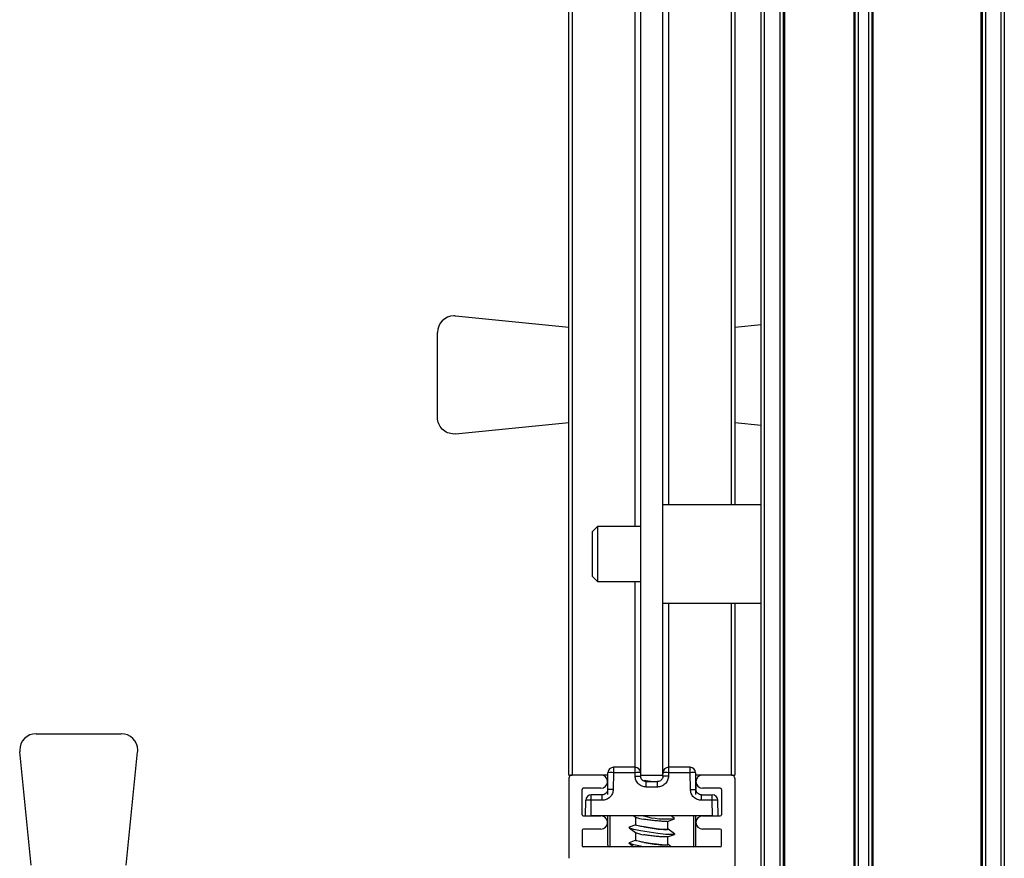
# Model space of a CAD drawing. Header units: millimetres. Extents: x 3234.056 to 3234.956, y 3470.282 to 3471.182.
# Tile 7 of 10: x 3234.865 to 3234.954, y 3470.323 to 3470.399. Entities that reach past the tile are written whole.
import ezdxf

# ---------------------------------------------------------------- set-up
doc = ezdxf.new("R2010")
doc.units = ezdxf.units.MM
doc.layers.add('SANINDUSA', color=3, linetype='Continuous')

msp = doc.modelspace()

# ---------------------------------------------------------------- linework, layer by layer
at = {"layer": 'SANINDUSA'}
for p, q in [((3234.932189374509, 3470.30530629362), (3234.932189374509, 3471.13530630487)), ((3234.932489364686, 3470.30530629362), (3234.932489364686, 3471.13530630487)), ((3234.933889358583, 3471.13530630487), (3234.933889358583, 3470.30530629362)), ((3234.934189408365, 3471.13530630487), (3234.934189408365, 3470.30530629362)), ((3234.934289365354, 3471.13530630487), (3234.934289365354, 3470.30530629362)), ((3234.940589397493, 3470.30530629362), (3234.940589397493, 3471.13530630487)), ((3234.940689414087, 3470.30530629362), (3234.940689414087, 3471.13530630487)), ((3234.940989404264, 3470.30530629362), (3234.940989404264, 3471.13530630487)), ((3234.941889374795, 3471.13530630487), (3234.941889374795, 3470.30530629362)), ((3234.942189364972, 3471.13530630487), (3234.942189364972, 3470.30530629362)), ((3234.942289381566, 3471.13530630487), (3234.942289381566, 3470.30530629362)), ((3234.952089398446, 3470.30530629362), (3234.952089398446, 3471.13530630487)), ((3234.95218941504, 3471.13530630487), (3234.95218941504, 3470.30530629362)), ((3234.952489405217, 3471.13530630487), (3234.952489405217, 3470.30530629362)), ((3234.953889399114, 3471.13530630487), (3234.953889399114, 3470.30530629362)), ((3234.954189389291, 3471.13530630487), (3234.954189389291, 3470.30530629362)), ((3234.914789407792, 3470.330416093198), (3234.914789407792, 3470.72041610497)), ((3234.915089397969, 3470.72041610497), (3234.915089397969, 3470.330416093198)), ((3234.921289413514, 3470.330416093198), (3234.921289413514, 3470.72041610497)), ((3234.923289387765, 3470.330416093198), (3234.923289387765, 3470.72041610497)), ((3234.920789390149, 3470.352916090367), (3234.920789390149, 3470.697916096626)), ((3234.92378941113, 3470.69596610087), (3234.92378941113, 3470.354866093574)), ((3234.92948940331, 3470.354866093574), (3234.92948940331, 3470.69596610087)), ((3234.929789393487, 3470.69596610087), (3234.929789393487, 3470.354866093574)), ((3234.914789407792, 3470.370919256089), (3234.904539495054, 3470.371950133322)), ((3234.932189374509, 3470.371160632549), (3234.929789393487, 3470.370919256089)), ((3234.902889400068, 3470.362774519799), (3234.902889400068, 3470.370457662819)), ((3234.904539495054, 3470.361282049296), (3234.914789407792, 3470.362312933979)), ((3234.929789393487, 3470.362312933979), (3234.932189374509, 3470.362071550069)), ((3234.904539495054, 3470.361282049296), (3234.904389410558, 3470.36127452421)), ((3234.932189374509, 3470.354866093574), (3234.923289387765, 3470.354866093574)), ((3234.917389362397, 3470.352916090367), (3234.916889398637, 3470.352416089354)), ((3234.916889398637, 3470.352416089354), (3234.916889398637, 3470.348416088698)), ((3234.921289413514, 3470.352916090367), (3234.917389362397, 3470.352916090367)), ((3234.917389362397, 3470.352916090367), (3234.917389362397, 3470.347916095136)), ((3234.916889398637, 3470.348416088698), (3234.917389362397, 3470.347916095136)), ((3234.917389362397, 3470.347916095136), (3234.921289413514, 3470.347916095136)), ((3234.920789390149, 3470.331115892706), (3234.920789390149, 3470.347916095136)), ((3234.923289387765, 3470.345966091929), (3234.932189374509, 3470.345966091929)), ((3234.92378941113, 3470.345966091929), (3234.92378941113, 3470.331115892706)), ((3234.92948940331, 3470.330416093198), (3234.92948940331, 3470.345966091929)), ((3234.929789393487, 3470.345966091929), (3234.929789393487, 3470.330416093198)), ((3234.866588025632, 3470.334156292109), (3234.874271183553, 3470.334156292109)), ((3234.866126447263, 3470.322256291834), (3234.865095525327, 3470.332506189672)), ((3234.874732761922, 3470.322256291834), (3234.875763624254, 3470.332506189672)), ((3234.91882434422, 3470.331116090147), (3234.91882434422, 3470.330624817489)), ((3234.920775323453, 3470.331116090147), (3234.91882434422, 3470.331116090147)), ((3234.920775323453, 3470.330624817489), (3234.920775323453, 3470.331116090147)), ((3234.923803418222, 3470.331116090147), (3234.923803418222, 3470.330624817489)), ((3234.925754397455, 3470.331116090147), (3234.923803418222, 3470.331116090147)), ((3234.925754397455, 3470.330624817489), (3234.925754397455, 3470.331116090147)), ((3234.914789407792, 3470.330416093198), (3234.915089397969, 3470.330416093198)), ((3234.914789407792, 3470.330116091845), (3234.914789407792, 3470.322877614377)), ((3234.917689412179, 3470.330416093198), (3234.915089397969, 3470.330416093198)), ((3234.918320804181, 3470.330416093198), (3234.917689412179, 3470.330416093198)), ((3234.918289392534, 3470.330416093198), (3234.918289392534, 3470.328662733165)), ((3234.918297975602, 3470.329107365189), (3234.918324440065, 3470.330624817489)), ((3234.91882434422, 3470.330624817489), (3234.918797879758, 3470.329107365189)), ((3234.920775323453, 3470.330624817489), (3234.91882434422, 3470.330624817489)), ((3234.920780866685, 3470.330307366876), (3234.920775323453, 3470.330624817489)), ((3234.921275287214, 3470.330624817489), (3234.921280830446, 3470.330307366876)), ((3234.921289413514, 3470.330416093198), (3234.921278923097, 3470.330416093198)), ((3234.921289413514, 3470.330416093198), (3234.923289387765, 3470.330416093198)), ((3234.923299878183, 3470.330416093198), (3234.923289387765, 3470.330416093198)), ((3234.923297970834, 3470.330307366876), (3234.923303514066, 3470.330624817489)), ((3234.923803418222, 3470.330624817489), (3234.92379787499, 3470.330307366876)), ((3234.925754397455, 3470.330624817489), (3234.923803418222, 3470.330624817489)), ((3234.925780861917, 3470.329107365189), (3234.925754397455, 3470.330624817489)), ((3234.92625430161, 3470.330624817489), (3234.926280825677, 3470.329107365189)), ((3234.9268893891, 3470.330416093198), (3234.926257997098, 3470.330416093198)), ((3234.926289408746, 3470.328662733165), (3234.926289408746, 3470.330416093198)), ((3234.92948940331, 3470.330416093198), (3234.9268893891, 3470.330416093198)), ((3234.92948940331, 3470.330416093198), (3234.929789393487, 3470.330416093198)), ((3234.929789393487, 3470.330116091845), (3234.929789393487, 3470.313503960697)), ((3234.915989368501, 3470.326816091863), (3234.915989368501, 3470.329116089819)), ((3234.917689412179, 3470.329216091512), (3234.916089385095, 3470.329216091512)), ((3234.921780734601, 3470.329816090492), (3234.922798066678, 3470.329816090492)), ((3234.922798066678, 3470.329324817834), (3234.921780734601, 3470.329324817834)), ((3234.928489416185, 3470.329216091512), (3234.9268893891, 3470.329216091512)), ((3234.928589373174, 3470.329116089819), (3234.928589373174, 3470.326816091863)), ((3234.916813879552, 3470.328124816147), (3234.916813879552, 3470.328616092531)), ((3234.917798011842, 3470.328616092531), (3234.916813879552, 3470.328616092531)), ((3234.926322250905, 3470.328917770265), (3234.926289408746, 3470.328999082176)), ((3234.926780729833, 3470.328616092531), (3234.927764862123, 3470.328616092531)), ((3234.927764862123, 3470.328124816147), (3234.927764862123, 3470.328616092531)), ((3234.916289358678, 3470.326716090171), (3234.916313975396, 3470.328124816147)), ((3234.916789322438, 3470.326716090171), (3234.916813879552, 3470.328124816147)), ((3234.917798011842, 3470.328124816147), (3234.916813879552, 3470.328124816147)), ((3234.927764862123, 3470.328124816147), (3234.926780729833, 3470.328124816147)), ((3234.927789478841, 3470.326716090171), (3234.927764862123, 3470.328124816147)), ((3234.928289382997, 3470.326716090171), (3234.928264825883, 3470.328124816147)), ((3234.916089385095, 3470.326716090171), (3234.917689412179, 3470.326716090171)), ((3234.927789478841, 3470.326716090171), (3234.916789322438, 3470.326716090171)), ((3234.918289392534, 3470.326716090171), (3234.918289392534, 3470.324116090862)), ((3234.918489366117, 3470.326716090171), (3234.918489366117, 3470.323916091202)), ((3234.920667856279, 3470.326716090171), (3234.920807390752, 3470.326612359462)), ((3234.920829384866, 3470.326599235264), (3234.920829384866, 3470.325897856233)), ((3234.923719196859, 3470.326215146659), (3234.924341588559, 3470.326442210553)), ((3234.924348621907, 3470.326490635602), (3234.92404541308, 3470.326716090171)), ((3234.926089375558, 3470.323916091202), (3234.926089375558, 3470.326716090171)), ((3234.926289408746, 3470.324116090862), (3234.926289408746, 3470.326716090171)), ((3234.9268893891, 3470.326716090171), (3234.928489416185, 3470.326716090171)), ((3234.920230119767, 3470.32564154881), (3234.920807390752, 3470.32521236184)), ((3234.920859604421, 3470.325917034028), (3234.92023721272, 3470.325689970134)), ((3234.923749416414, 3470.325508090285), (3234.923749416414, 3470.326234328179)), ((3234.915989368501, 3470.325416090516), (3234.915989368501, 3470.324016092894)), ((3234.917689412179, 3470.325516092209), (3234.916089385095, 3470.325516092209)), ((3234.920829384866, 3470.325199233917), (3234.920829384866, 3470.324497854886)), ((3234.923719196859, 3470.324815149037), (3234.924341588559, 3470.325042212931)), ((3234.923749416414, 3470.324108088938), (3234.923749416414, 3470.324834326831)), ((3234.924348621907, 3470.325090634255), (3234.923771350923, 3470.325519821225)), ((3234.928489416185, 3470.325516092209), (3234.9268893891, 3470.325516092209)), ((3234.928589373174, 3470.324016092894), (3234.928589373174, 3470.325416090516)), ((3234.928489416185, 3470.323916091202), (3234.916089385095, 3470.323916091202)), ((3234.920230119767, 3470.324241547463), (3234.920667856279, 3470.323916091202)), ((3234.920859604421, 3470.324517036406), (3234.92023721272, 3470.324289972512)), ((3234.92404541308, 3470.323916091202), (3234.923771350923, 3470.324119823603))]:
    msp.add_line(p, q, dxfattribs=at)
at = {"layer": 'SANINDUSA', "flags": 128}
for points in [[(3234.922189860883, 3470.329816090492), (3234.922146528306, 3470.329822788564), (3234.921607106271, 3470.329916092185)], [(3234.924348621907, 3470.325090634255), (3234.924352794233, 3470.32504713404), (3234.924101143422, 3470.325020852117), (3234.923573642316, 3470.32504713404), (3234.922850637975, 3470.325121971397), (3234.922042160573, 3470.325233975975), (3234.921271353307, 3470.325366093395), (3234.920655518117, 3470.32549820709), (3234.92028841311, 3470.325610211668), (3234.920225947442, 3470.325685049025), (3234.92023721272, 3470.325689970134)], [(3234.923749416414, 3470.325532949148), (3234.923775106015, 3470.325490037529), (3234.923599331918, 3470.325471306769), (3234.923226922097, 3470.325490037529), (3234.922716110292, 3470.325543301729), (3234.922146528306, 3470.325622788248), (3234.921607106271, 3470.325716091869)], [(3234.921544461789, 3470.323916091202), (3234.921271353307, 3470.323966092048), (3234.920655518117, 3470.324098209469), (3234.92028841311, 3470.324210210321), (3234.920225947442, 3470.324285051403), (3234.92023721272, 3470.324289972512)], [(3234.923749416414, 3470.324132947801), (3234.923775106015, 3470.324090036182), (3234.923599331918, 3470.324071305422), (3234.923226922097, 3470.324090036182), (3234.922716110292, 3470.324143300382), (3234.922146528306, 3470.324222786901), (3234.921607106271, 3470.324316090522)]]:
    msp.add_lwpolyline(points, dxfattribs=at)
at = {"layer": 'SANINDUSA'}
for centre, radius, start, end in [((3234.904389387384, 3470.370457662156), 0.001500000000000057, 90, 180), ((3234.904389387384, 3470.370457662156), 0.001500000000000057, 84.25680614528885, 90), ((3234.866588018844, 3470.332656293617), 0.001500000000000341, 90, 180), ((3234.874271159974, 3470.332656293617), 0.001500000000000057, 0, 90), ((3234.866588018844, 3470.332656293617), 0.001500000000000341, 180, 185.7431938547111), ((3234.874271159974, 3470.332656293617), 0.001500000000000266, 354.2568061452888, 0), ((3234.918824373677, 3470.330616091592), 0.0005000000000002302, 90, 178.9999999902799), ((3234.920775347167, 3470.330616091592), 0.0005000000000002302, 1.000000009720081, 90), ((3234.9238034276, 3470.330616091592), 0.0005000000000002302, 90, 178.9999999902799), ((3234.925754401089, 3470.330616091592), 0.0005000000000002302, 1.000000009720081, 90), ((3234.915089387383, 3470.330116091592), 0.0003000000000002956, 90, 180), ((3234.917689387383, 3470.329816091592), 0.0006000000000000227, 270, 90), ((3234.918574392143, 3470.323463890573), 0.00716528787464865, 88.00090304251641, 91.99909695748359), ((3234.921025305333, 3470.323462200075), 0.007166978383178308, 88.00113635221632, 91.99886364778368), ((3234.923553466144, 3470.323464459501), 0.007164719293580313, 88.00074432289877, 91.99925567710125), ((3234.926004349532, 3470.323464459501), 0.007164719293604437, 88.00074432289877, 91.99925567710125), ((3234.926889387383, 3470.329816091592), 0.0006000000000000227, 90, 270), ((3234.929489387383, 3470.330116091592), 0.0002999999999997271, 0, 90), ((3234.916089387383, 3470.329116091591), 0.0001000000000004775, 90, 180), ((3234.928489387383, 3470.329116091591), 9.999999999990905e-05, 0, 90), ((3234.916813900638, 3470.328116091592), 0.0004999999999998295, 90, 178.9999999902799), ((3234.927764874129, 3470.328116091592), 0.0005000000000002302, 1.000000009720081, 90), ((3234.916563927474, 3470.320963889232), 0.007165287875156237, 88.00090304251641, 91.99909695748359), ((3234.928014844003, 3470.320961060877), 0.00716811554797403, 88.00145360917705, 91.99854639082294), ((3234.916089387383, 3470.326816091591), 0.0001000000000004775, 180, 270), ((3234.917689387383, 3470.326116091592), 0.0006000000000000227, 270, 90), ((3234.921812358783, 3470.328920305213), 0.002517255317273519, 246.4698450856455, 264.1649502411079), ((3234.923506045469, 3470.3335623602), 0.007121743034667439, 254.01200754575, 276.7946023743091), ((3234.926889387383, 3470.326116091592), 0.0006000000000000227, 90, 270), ((3234.928489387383, 3470.326816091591), 9.999999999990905e-05, 270, 0), ((3234.916089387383, 3470.325416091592), 0.0001000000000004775, 90, 180), ((3234.921812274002, 3470.327519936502), 0.00251688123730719, 246.4682420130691, 264.1660200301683), ((3234.928489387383, 3470.325416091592), 0.0001000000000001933, 0, 90), ((3234.916089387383, 3470.324016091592), 0.0001000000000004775, 180, 270), ((3234.918489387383, 3470.324116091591), 0.0002000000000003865, 180, 270), ((3234.926089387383, 3470.324116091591), 0.0002000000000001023, 270, 0), ((3234.928489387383, 3470.324016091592), 0.0001000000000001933, 270, 0)]:
    msp.add_arc(centre, radius, start, end, dxfattribs=at)
for centre, major_axis, ratio, start_param, end_param in [((3234.922289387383, 3470.329920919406), (0.001459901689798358, -0.0002141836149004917), 0.07910376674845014, 4.237731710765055, 4.66326830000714), ((3234.922289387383, 3470.325720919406), (0.001459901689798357, -0.0002141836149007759), 0.07910376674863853, 4.237731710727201, 6.294790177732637), ((3234.922289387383, 3470.324320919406), (0.001459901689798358, -0.0002141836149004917), 0.07910376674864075, 4.237731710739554, 6.294790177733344)]:
    msp.add_ellipse(centre, major_axis=major_axis, ratio=ratio, start_param=start_param, end_param=end_param, dxfattribs=at)
for points, knots in [([(3234.904389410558, 3470.36127452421), (3234.904192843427, 3470.361297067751), (3234.903799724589, 3470.361342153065), (3234.90330392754, 3470.361689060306), (3234.902956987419, 3470.362184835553), (3234.902911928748, 3470.362577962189), (3234.902889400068, 3470.362774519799)], [0, 0, 0, 0, 0.2500090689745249, 0.4999985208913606, 0.7500065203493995, 1, 1, 1, 1]), ([(3234.920780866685, 3470.330307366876), (3234.920813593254, 3470.330307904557), (3234.920879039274, 3470.330308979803), (3234.920973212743, 3470.330310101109), (3234.921060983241, 3470.330310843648), (3234.921109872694, 3470.330310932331), (3234.921134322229, 3470.330310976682)], [0, 0, 0, 0, 0.2499921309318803, 0.4999298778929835, 0.749915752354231, 0.9999999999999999, 0.9999999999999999, 0.9999999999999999, 0.9999999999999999]), ([(3234.921780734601, 3470.329324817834), (3234.921656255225, 3470.329337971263), (3234.921464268, 3470.32935825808), (3234.921233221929, 3470.329480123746), (3234.921075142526, 3470.32960654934), (3234.920945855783, 3470.329762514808), (3234.920819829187, 3470.329991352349), (3234.92079618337, 3470.330183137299), (3234.920780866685, 3470.330307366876)], [0, 0, 0, 0, 0.2396732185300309, 0.3696531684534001, 0.4999657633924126, 0.6299519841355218, 0.7602997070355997, 1, 1, 1, 1]), ([(3234.921134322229, 3470.330310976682), (3234.921156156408, 3470.330310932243), (3234.921199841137, 3470.330310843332), (3234.921245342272, 3470.330310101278), (3234.921275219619, 3470.330308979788), (3234.921278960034, 3470.330307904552), (3234.921280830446, 3470.330307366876)], [0, 0, 0, 0, 0.2499058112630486, 0.499998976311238, 0.7499722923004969, 1, 1, 1, 1]), ([(3234.92143025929, 3470.32995946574), (3234.92140843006, 3470.329983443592), (3234.921364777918, 3470.330031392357), (3234.921318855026, 3470.330117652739), (3234.921287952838, 3470.330210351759), (3234.921283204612, 3470.330275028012), (3234.921280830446, 3470.330307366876)], [0, 0, 0, 0, 0.2500197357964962, 0.4999671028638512, 0.7499778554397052, 1, 1, 1, 1]), ([(3234.92379787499, 3470.330307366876), (3234.923782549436, 3470.330183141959), (3234.923758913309, 3470.329991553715), (3234.923633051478, 3470.329762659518), (3234.923503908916, 3470.32960678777), (3234.92334569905, 3470.32948022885), (3234.923114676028, 3470.329358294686), (3234.922922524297, 3470.329337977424), (3234.922798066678, 3470.329324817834)], [0, 0, 0, 0, 0.2397062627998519, 0.3696915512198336, 0.5000279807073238, 0.6300146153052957, 0.7603586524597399, 1, 1, 1, 1]), ([(3234.923297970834, 3470.330307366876), (3234.923295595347, 3470.330275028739), (3234.923290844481, 3470.330210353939), (3234.923259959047, 3470.330117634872), (3234.923213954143, 3470.330031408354), (3234.923170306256, 3470.329983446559), (3234.923148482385, 3470.32995946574)], [0, 0, 0, 0, 0.2500036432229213, 0.4999958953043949, 0.7499987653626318, 1, 1, 1, 1]), ([(3234.923444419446, 3470.330310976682), (3234.923422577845, 3470.330310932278), (3234.923378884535, 3470.33031084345), (3234.92333349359, 3470.330310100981), (3234.923303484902, 3470.330308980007), (3234.923299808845, 3470.330307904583), (3234.923297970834, 3470.330307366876)], [0, 0, 0, 0, 0.2499164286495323, 0.4999485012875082, 0.7499766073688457, 1, 1, 1, 1]), ([(3234.92379787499, 3470.330307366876), (3234.92376514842, 3470.330307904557), (3234.9236997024, 3470.330308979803), (3234.923605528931, 3470.330310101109), (3234.923517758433, 3470.330310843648), (3234.923468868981, 3470.330310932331), (3234.923444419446, 3470.330310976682)], [0, 0, 0, 0, 0.2499921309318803, 0.4999298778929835, 0.749915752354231, 0.9999999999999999, 0.9999999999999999, 0.9999999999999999, 0.9999999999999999]), ([(3234.918797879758, 3470.329107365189), (3234.918782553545, 3470.328983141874), (3234.918758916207, 3470.328791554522), (3234.918633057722, 3470.328562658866), (3234.918503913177, 3470.32840678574), (3234.918345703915, 3470.328280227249), (3234.91811466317, 3470.328158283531), (3234.917922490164, 3470.328137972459), (3234.917798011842, 3470.328124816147)], [0, 0, 0, 0, 0.2396955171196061, 0.3696780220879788, 0.5000090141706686, 0.6299907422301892, 0.7603298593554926, 1, 1, 1, 1]), ([(3234.918297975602, 3470.329107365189), (3234.918295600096, 3470.32907502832), (3234.918290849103, 3470.329010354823), (3234.918259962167, 3470.328917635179), (3234.918213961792, 3470.328831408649), (3234.918170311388, 3470.328783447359), (3234.918148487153, 3470.328759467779)], [0, 0, 0, 0, 0.2499950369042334, 0.4999882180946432, 0.7500051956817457, 1, 1, 1, 1]), ([(3234.918444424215, 3470.329110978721), (3234.918422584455, 3470.329110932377), (3234.918378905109, 3470.329110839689), (3234.918333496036, 3470.329110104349), (3234.918303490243, 3470.329108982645), (3234.918299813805, 3470.329107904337), (3234.918297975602, 3470.329107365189)], [0, 0, 0, 0, 0.2500045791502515, 0.5000071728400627, 0.7500058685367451, 1, 1, 1, 1]), ([(3234.918797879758, 3470.329107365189), (3234.918765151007, 3470.329107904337), (3234.918699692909, 3470.329108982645), (3234.918605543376, 3470.329110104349), (3234.918517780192, 3470.329110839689), (3234.918468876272, 3470.329110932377), (3234.918444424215, 3470.329110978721)], [0, 0, 0, 0, 0.2499941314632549, 0.4999928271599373, 0.7499954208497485, 1, 1, 1, 1]), ([(3234.921780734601, 3470.329816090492), (3234.921717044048, 3470.329822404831), (3234.921586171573, 3470.329835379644), (3234.921483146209, 3470.329917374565), (3234.92143025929, 3470.32995946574)], [0, 0, 0, 0, 0.4866611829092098, 1, 1, 1, 1]), ([(3234.921780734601, 3470.329672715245), (3234.921780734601, 3470.329694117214), (3234.921780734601, 3470.329736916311), (3234.921780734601, 3470.329781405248), (3234.921780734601, 3470.329810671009), (3234.921780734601, 3470.329814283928), (3234.921780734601, 3470.329816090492)], [0, 0, 0, 0, 0.2499937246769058, 0.4999309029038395, 0.7499509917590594, 1, 1, 1, 1]), ([(3234.921780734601, 3470.329324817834), (3234.921780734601, 3470.329357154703), (3234.921780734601, 3470.329421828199), (3234.921780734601, 3470.32951454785), (3234.921780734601, 3470.32960077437), (3234.921780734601, 3470.329648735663), (3234.921780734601, 3470.329672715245)], [0, 0, 0, 0, 0.2499950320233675, 0.4999882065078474, 0.7500052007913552, 1, 1, 1, 1]), ([(3234.923148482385, 3470.32995946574), (3234.923095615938, 3470.329917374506), (3234.922992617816, 3470.32983536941), (3234.922861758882, 3470.32982240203), (3234.922798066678, 3470.329816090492)], [0, 0, 0, 0, 0.5132758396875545, 0.9999999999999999, 0.9999999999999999, 0.9999999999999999, 0.9999999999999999]), ([(3234.922798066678, 3470.329672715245), (3234.922798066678, 3470.329694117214), (3234.922798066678, 3470.329736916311), (3234.922798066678, 3470.329781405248), (3234.922798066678, 3470.329810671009), (3234.922798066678, 3470.329814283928), (3234.922798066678, 3470.329816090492)], [0, 0, 0, 0, 0.2499937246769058, 0.4999309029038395, 0.7499509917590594, 1, 1, 1, 1]), ([(3234.922798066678, 3470.329324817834), (3234.922798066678, 3470.329357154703), (3234.922798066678, 3470.329421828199), (3234.922798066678, 3470.32951454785), (3234.922798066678, 3470.32960077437), (3234.922798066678, 3470.329648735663), (3234.922798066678, 3470.329672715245)], [0, 0, 0, 0, 0.2499950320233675, 0.4999882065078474, 0.7500052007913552, 1, 1, 1, 1]), ([(3234.925780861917, 3470.329107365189), (3234.925813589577, 3470.329107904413), (3234.92587906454, 3470.329108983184), (3234.925973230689, 3470.329110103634), (3234.92606097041, 3470.329110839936), (3234.926109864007, 3470.32911093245), (3234.92613431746, 3470.329110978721)], [0, 0, 0, 0, 0.2499912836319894, 0.5001326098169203, 0.7499982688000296, 0.9999999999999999, 0.9999999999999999, 0.9999999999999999, 0.9999999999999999]), ([(3234.926780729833, 3470.328124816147), (3234.926656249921, 3470.328137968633), (3234.926464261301, 3470.328158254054), (3234.926233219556, 3470.328280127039), (3234.926075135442, 3470.328406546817), (3234.925945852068, 3470.328562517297), (3234.925819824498, 3470.3287913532), (3234.92579617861, 3470.328983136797), (3234.925780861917, 3470.329107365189)], [0, 0, 0, 0, 0.2396734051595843, 0.3696545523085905, 0.4999657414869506, 0.6299533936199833, 0.7603012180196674, 1, 1, 1, 1]), ([(3234.92613431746, 3470.329110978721), (3234.926156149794, 3470.329110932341), (3234.926199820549, 3470.32911083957), (3234.926245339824, 3470.329110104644), (3234.926275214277, 3470.329108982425), (3234.926278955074, 3470.329107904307), (3234.926280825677, 3470.329107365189)], [0, 0, 0, 0, 0.2499939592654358, 0.5000576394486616, 0.7500015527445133, 1, 1, 1, 1]), ([(3234.926430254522, 3470.328759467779), (3234.926408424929, 3470.328783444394), (3234.926364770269, 3470.328831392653), (3234.926318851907, 3470.328917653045), (3234.926287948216, 3470.329010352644), (3234.926283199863, 3470.329075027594), (3234.926280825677, 3470.329107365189)], [0, 0, 0, 0, 0.2500133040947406, 0.4999747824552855, 0.7499864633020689, 1, 1, 1, 1]), ([(3234.918148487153, 3470.328759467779), (3234.918095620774, 3470.328717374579), (3234.917992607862, 3470.328635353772), (3234.917861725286, 3470.328622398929), (3234.917798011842, 3470.328616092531)], [0, 0, 0, 0, 0.5132014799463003, 0.9999999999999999, 0.9999999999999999, 0.9999999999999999, 0.9999999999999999]), ([(3234.917798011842, 3470.328472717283), (3234.917798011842, 3470.328494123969), (3234.917798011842, 3470.328536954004), (3234.917798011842, 3470.328581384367), (3234.917798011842, 3470.328610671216), (3234.917798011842, 3470.328614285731), (3234.917798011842, 3470.328616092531)], [0, 0, 0, 0, 0.249908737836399, 0.5000119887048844, 0.7500694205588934, 0.9999999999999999, 0.9999999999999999, 0.9999999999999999, 0.9999999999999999]), ([(3234.917798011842, 3470.328124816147), (3234.917798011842, 3470.328157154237), (3234.917798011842, 3470.328221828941), (3234.917798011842, 3470.328314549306), (3234.917798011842, 3470.328400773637), (3234.917798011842, 3470.328448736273), (3234.917798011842, 3470.328472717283)], [0, 0, 0, 0, 0.2500024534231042, 0.4999935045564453, 0.7499999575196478, 1, 1, 1, 1]), ([(3234.918289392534, 3470.328993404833), (3234.918281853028, 3470.328967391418), (3234.918255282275, 3470.328875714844), (3234.918192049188, 3470.328806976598), (3234.918146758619, 3470.328757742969)], [0, 0, 0, 0, 0.2837520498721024, 1, 1, 1, 1]), ([(3234.926780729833, 3470.328616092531), (3234.926717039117, 3470.328622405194), (3234.926586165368, 3470.328635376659), (3234.926483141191, 3470.32871737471), (3234.926430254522, 3470.328759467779)], [0, 0, 0, 0, 0.4866576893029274, 1, 1, 1, 1]), ([(3234.926780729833, 3470.328472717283), (3234.926780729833, 3470.328494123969), (3234.926780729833, 3470.328536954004), (3234.926780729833, 3470.328581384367), (3234.926780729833, 3470.328610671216), (3234.926780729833, 3470.328614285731), (3234.926780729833, 3470.328616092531)], [0, 0, 0, 0, 0.249908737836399, 0.5000119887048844, 0.7500694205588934, 0.9999999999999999, 0.9999999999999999, 0.9999999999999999, 0.9999999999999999]), ([(3234.926780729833, 3470.328124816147), (3234.926780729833, 3470.328157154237), (3234.926780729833, 3470.328221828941), (3234.926780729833, 3470.328314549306), (3234.926780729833, 3470.328400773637), (3234.926780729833, 3470.328448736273), (3234.926780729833, 3470.328472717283)], [0, 0, 0, 0, 0.2500024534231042, 0.4999935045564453, 0.7499999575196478, 1, 1, 1, 1]), ([(3234.923715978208, 3470.326223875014), (3234.923711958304, 3470.326219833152), (3234.923701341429, 3470.326209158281), (3234.923563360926, 3470.326206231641), (3234.923318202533, 3470.326213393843), (3234.922931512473, 3470.326241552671), (3234.922456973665, 3470.326289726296), (3234.921972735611, 3470.326350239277), (3234.921690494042, 3470.326394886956), (3234.921556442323, 3470.326416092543)], [0, 0, 0, 0, 0.07139270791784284, 0.188553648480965, 0.3324856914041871, 0.5021971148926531, 0.6726508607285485, 0.8445242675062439, 1, 1, 1, 1]), ([(3234.921607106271, 3470.325716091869), (3234.921467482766, 3470.325740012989), (3234.921188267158, 3470.325787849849), (3234.920930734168, 3470.325848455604), (3234.920812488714, 3470.325886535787), (3234.920837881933, 3470.325896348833), (3234.920841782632, 3470.325897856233)], [0, 0, 0, 0, 0.3151417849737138, 0.6302126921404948, 0.9431962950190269, 1, 1, 1, 1]), ([(3234.923715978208, 3470.324823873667), (3234.923711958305, 3470.32481983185), (3234.923701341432, 3470.324809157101), (3234.92356336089, 3470.324806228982), (3234.923318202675, 3470.324813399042), (3234.922931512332, 3470.32484154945), (3234.922456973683, 3470.324889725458), (3234.921972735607, 3470.324950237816), (3234.92169049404, 3470.324994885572), (3234.921556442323, 3470.325016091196)], [0, 0, 0, 0, 0.07139271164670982, 0.1885536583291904, 0.3324857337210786, 0.5021970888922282, 0.6726508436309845, 0.84452425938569, 0.9999999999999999, 0.9999999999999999, 0.9999999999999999, 0.9999999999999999]), ([(3234.921607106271, 3470.324316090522), (3234.921467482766, 3470.324340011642), (3234.921188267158, 3470.324387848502), (3234.920930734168, 3470.324448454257), (3234.920812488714, 3470.32448653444), (3234.920837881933, 3470.324496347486), (3234.920841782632, 3470.324497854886)], [0, 0, 0, 0, 0.3151417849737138, 0.6302126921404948, 0.9431962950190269, 1, 1, 1, 1])]:
    msp.add_open_spline(points, degree=3, knots=knots, dxfattribs=at)

doc.saveas('drawing.dxf')
